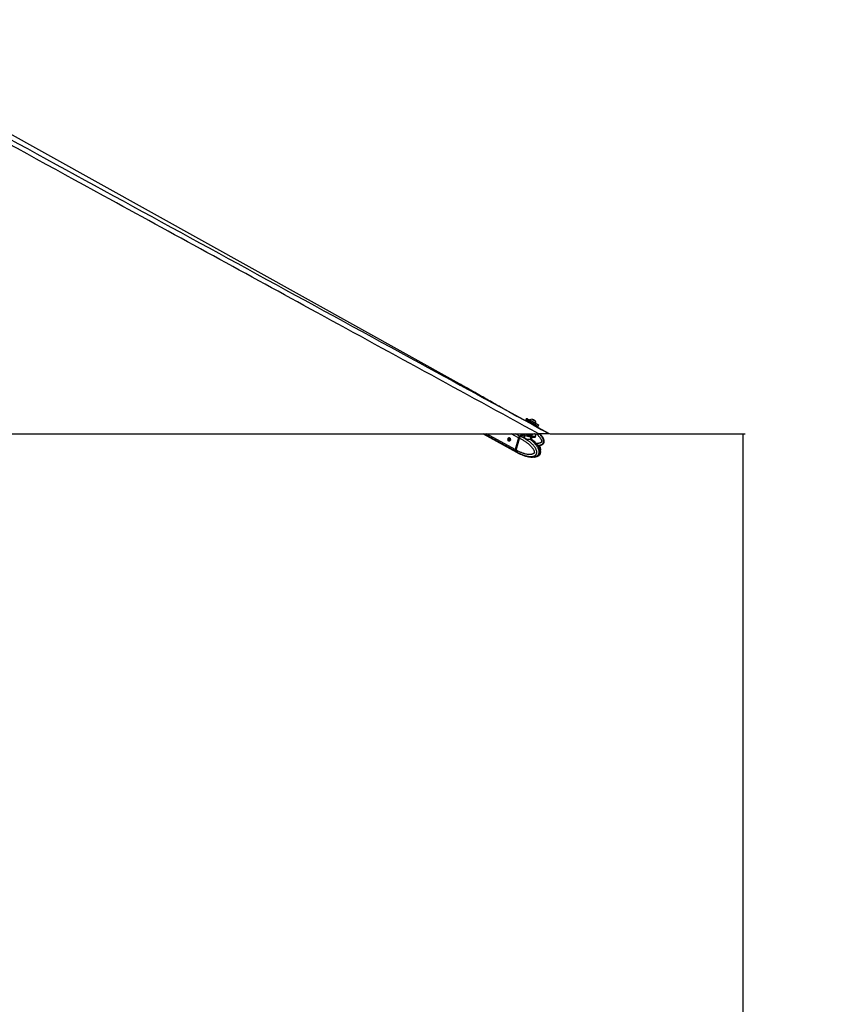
# Model space of a CAD drawing. Header units: millimetres. Extents: x 1508 to 17407, y 390 to 16320.
# Tile 23 of 66: x 7442 to 9647, y 4353 to 7024. Entities that reach past the tile are written whole.
import ezdxf

# ---------------------------------------------------------------- set-up
doc = ezdxf.new("R2010")
doc.units = ezdxf.units.MM
doc.header["$LTSCALE"] = 2
doc.layers.add('COMPONENT_GEOMETRY', color=7, linetype='Continuous')
doc.styles.add('SLDTEXTSTYLE0', font='TXT', dxfattribs={"width": 0.75})
doc.dimstyles.new('SLDDIMSTYLE1', dxfattribs={"dimtxt": 100, "dimasz": 6.604, "dimexe": 0, "dimexo": 0.0625, "dimgap": 25, "dimtad": 0, "dimtih": 1, "dimtoh": 1, "dimdec": 0, "dimrnd": 1e-09, "dimzin": 12, "dimdsep": 46, "dimtxsty": 'SLDTEXTSTYLE0', "dimsah": 1, "dimcen": 0.09, "dimadec": 0, "dimazin": 3, "dimtfac": 1, "dimtdec": 0, "dimtofl": 0, "dimtmove": 0, "dimatfit": 3, "dimfxl": 1, "dimfrac": 2, "dimtolj": 1, "dimtzin": 12, "dimarcsym": 0})

# ---------------------------------------------------------------- blocks, each defined once
blk = doc.blocks.new('_D_5')
at = {"layer": 'COMPONENT_GEOMETRY', "color": 7}
for p, q in [((8881.7, 5900.6), (9410.2, 5900.6)), ((9403.9, 5900.6), (9403.9, 3831.6)), ((9203.8, 3811.3), (9173.3, 3811.3)), ((9173.3, 3811.3), (9173.3, 3652.6)), ((9603.9, 3811.3), (9634.4, 3811.3)), ((9634.4, 3811.3), (9634.4, 3652.6)), ((9173.3, 3652.6), (9203.8, 3652.6)), ((9634.4, 3652.6), (9603.9, 3652.6)), ((9403.9, 1434), (9403.9, 3503)), ((3768.3, 1434), (9410.2, 1434))]:
    blk.add_line(p, q, dxfattribs=at)
for points in [[(9403.9, 5900.6), (9402.8, 5894), (9404.9, 5894)], [(9403.9, 1434), (9404.9, 1440.6), (9402.8, 1440.6)]]:
    blk.add_solid(points, dxfattribs=at)
at = {"layer": 'COMPONENT_GEOMETRY', "color": 7, "char_height": 100, "attachment_point": 1, "style": 'SLDTEXTSTYLE0'}
for s, insert in [('7\'3.92"', (9203.8, 3781.5)), ('2233', (9256.1, 3631.9))]:
    blk.add_mtext(s, dxfattribs=dict(at, insert=insert))

msp = doc.modelspace()

# ---------------------------------------------------------------- linework, layer by layer
at = {"color": 7, "linetype": 'Continuous', "lineweight": 25}
for p, q in [((8635.58, 6035.94), (6877.59, 7013.29)), ((8821.41, 5932.1), (8753.23, 5969.33)), ((8817.4, 5942.1), (8815.73, 5939.02)), ((8822.54, 5934.18), (8821.41, 5932.1)), ((8825.93, 5938.32), (8825.57, 5937.66)), ((8833.79, 5939.45), (8834.04, 5939.32)), ((8836.3, 5938.08), (8833.79, 5939.45)), ((8834.04, 5939.32), (8836.79, 5937.82)), ((8834.04, 5939.31), (8834.04, 5939.32)), ((8839.05, 5936.59), (8836.3, 5938.08)), ((8836.79, 5937.82), (8839.3, 5936.46)), ((8836.79, 5937.82), (8836.79, 5937.82)), ((8839.3, 5936.46), (8839.05, 5936.59)), ((8839.84, 5922.03), (8841, 5924.15)), ((8879.19, 5900.55), (8839.85, 5922.04)), ((8842.24, 5928.6), (8842.27, 5928.58)), ((8842.27, 5928.58), (8842.63, 5929.25)), ((8842.6, 5929.27), (8842.63, 5929.25)), ((8848.77, 5921.07), (8850.44, 5924.14)), ((6310.54, 5900.55), (8850.45, 5900.55)), ((8699.56, 5900.55), (8790.28, 5850.73)), ((8771.22, 5889.39), (8771.44, 5889.65)), ((8795.61, 5889.73), (8786.85, 5857.71)), ((8796.02, 5889.58), (8787.26, 5857.56)), ((8787.41, 5857.41), (8796.17, 5889.42)), ((8789.49, 5856.27), (8798.25, 5888.27)), ((8796.17, 5889.42), (8798.25, 5888.28)), ((8798.25, 5888.28), (8798.25, 5888.27)), ((8801.2, 5892.94), (8799.22, 5894.03)), ((8801.33, 5892.89), (8801.2, 5892.94)), ((8806.55, 5900.53), (8806.51, 5900.55)), ((8811.1, 5896.54), (8808.86, 5897.77)), ((8812.43, 5896.82), (8811.39, 5892.99)), ((8831.27, 5886.07), (8832.69, 5891.28)), ((8833.87, 5899.72), (8833.64, 5900.62)), ((8833.68, 5898.67), (8833.87, 5899.38)), ((8841.75, 5892.96), (8842.65, 5896.22)), ((8789.49, 5856.26), (8787.41, 5857.41)), ((8787.95, 5852.84), (8789.93, 5851.75)), ((8789.49, 5856.27), (8789.49, 5856.26)), ((8789.93, 5851.75), (8790.06, 5851.67)), ((8790.76, 5850.46), (8792.92, 5849.28)), ((8800.63, 5845.52), (8800.05, 5845.67)), ((8800.98, 5845.38), (8805.08, 5843.7)), ((8808.04, 5842.4), (8809.98, 5841.67))]:
    msp.add_line(p, q, dxfattribs=at)
at = {"color": 8, "linetype": 'Continuous', "lineweight": 25}
for p, q in [((8787.42, 5853.13), (8701.07, 5900.55)), ((8786.85, 5857.71), (8708.85, 5900.55)), ((8770.42, 5883.55), (8769.73, 5883.93)), ((8771.93, 5889.38), (8771.44, 5889.65)), ((8795.61, 5889.73), (8775.9, 5900.55)), ((8798.68, 5894.33), (8787.34, 5900.55)), ((8811.1, 5896.54), (8812.19, 5895.92)), ((8828.3, 5885.92), (8829.87, 5891.63))]:
    msp.add_line(p, q, dxfattribs=at)
at = {"color": 7, "linetype": 'Continuous', "lineweight": 25, "flags": 128}
for points in [[(8815.73, 5939.02), (8815.74, 5939.01), (8816.2, 5938.76), (8817.27, 5938.18), (8818.91, 5937.28), (8821.07, 5936.1), (8823.66, 5934.69), (8826.58, 5933.1), (8829.71, 5931.4), (8832.95, 5929.64), (8836.15, 5927.9)], [(8825.83, 5937.54), (8824.17, 5938.44), (8821.75, 5939.75), (8819.81, 5940.8), (8818.4, 5941.56), (8817.6, 5941.99), (8817.42, 5942.09), (8817.87, 5941.84), (8818.94, 5941.25), (8820.59, 5940.35), (8822.74, 5939.17), (8825.33, 5937.77), (8828.25, 5936.18), (8831.38, 5934.47), (8834.62, 5932.71), (8837.82, 5930.97)], [(8825.57, 5937.66), (8825.58, 5937.65), (8826.02, 5937.41), (8827.04, 5936.85), (8828.57, 5936.02), (8830.49, 5934.97), (8832.67, 5933.78), (8834.95, 5932.55), (8837.14, 5931.36), (8839.1, 5930.29), (8840.67, 5929.44), (8841.75, 5928.86), (8842.24, 5928.6)], [(8825.93, 5938.32), (8825.95, 5938.32), (8826.38, 5938.08), (8827.4, 5937.52), (8828.93, 5936.69), (8830.85, 5935.64), (8833.04, 5934.45), (8835.31, 5933.22), (8837.5, 5932.02), (8839.46, 5930.96), (8841.04, 5930.11), (8842.11, 5929.53), (8842.6, 5929.27)], [(8840.7, 5935.69), (8840.52, 5935.8), (8839.73, 5936.23), (8838.45, 5936.92), (8836.88, 5937.77), (8835.27, 5938.65), (8833.84, 5939.43), (8832.83, 5939.97), (8832.39, 5940.21), (8832.57, 5940.11), (8833.36, 5939.68), (8834.64, 5938.98), (8836.2, 5938.13), (8837.82, 5937.25), (8839.25, 5936.48), (8840.26, 5935.93), (8840.7, 5935.69)], [(8836.15, 5927.9), (8839.21, 5926.24), (8842, 5924.73), (8844.41, 5923.42), (8846.36, 5922.36), (8847.76, 5921.6), (8848.57, 5921.17), (8848.77, 5921.07)], [(8837.82, 5930.97), (8840.88, 5929.31), (8843.67, 5927.8), (8846.08, 5926.49), (8848.03, 5925.44), (8849.43, 5924.68), (8850.24, 5924.25), (8850.42, 5924.15), (8849.97, 5924.4), (8848.9, 5924.99), (8847.25, 5925.89), (8845.09, 5927.07), (8842.51, 5928.47), (8842.27, 5928.6)], [(8771.35, 5889.79), (8772.47, 5888.78), (8773.23, 5887.25), (8773.52, 5885.42), (8773.29, 5883.58), (8772.58, 5882), (8771.5, 5880.92), (8770.21, 5880.52), (8768.9, 5880.84), (8767.78, 5881.85), (8767.02, 5883.38), (8766.73, 5885.21), (8766.96, 5887.05), (8767.67, 5888.63), (8768.75, 5889.71), (8770.04, 5890.11), (8771.35, 5889.79)], [(8796.19, 5889.64), (8796.12, 5889.64), (8796.06, 5889.62), (8796.03, 5889.6), (8796.02, 5889.58)], [(8798.93, 5893.79), (8798.92, 5893.87), (8798.92, 5893.95), (8798.94, 5894.01), (8798.97, 5894.05), (8799.02, 5894.07), (8799.07, 5894.08), (8799.14, 5894.06), (8799.22, 5894.03)], [(8812.34, 5900.55), (8814.53, 5899.54), (8817.68, 5898.28), (8821.1, 5897.13), (8824.65, 5896.14), (8828.19, 5895.34), (8831.6, 5894.77), (8834.73, 5894.45), (8837.46, 5894.38), (8839.7, 5894.57), (8841.36, 5895.02), (8842.37, 5895.7), (8842.69, 5896.6), (8842.31, 5897.67), (8841.25, 5898.88), (8839.55, 5900.17), (8838.95, 5900.55)], [(8813.64, 5896.27), (8816.79, 5895.02), (8820.21, 5893.87), (8823.76, 5892.88), (8827.3, 5892.08), (8830.7, 5891.51), (8833.83, 5891.18), (8836.57, 5891.12), (8838.81, 5891.31), (8840.47, 5891.76), (8841.48, 5892.44), (8841.75, 5892.96)], [(8830.21, 5897.75), (8831.94, 5897.81), (8833.12, 5898.11), (8833.67, 5898.65), (8833.68, 5898.67)], [(8830.4, 5898.46), (8832.14, 5898.51), (8833.32, 5898.82), (8833.86, 5899.36), (8833.87, 5899.72)], [(8787.26, 5857.56), (8787.26, 5857.56), (8787.27, 5857.52), (8787.3, 5857.49), (8787.35, 5857.45), (8787.41, 5857.41)], [(8787.42, 5853.13), (8789, 5851.57), (8790.53, 5850.6)]]:
    msp.add_lwpolyline(points, dxfattribs=at)
at = {"color": 8, "linetype": 'Continuous', "lineweight": 25, "flags": 128}
for points in [[(8796.02, 5889.58), (8796.02, 5889.58), (8796.02, 5889.54), (8796.05, 5889.5), (8796.1, 5889.46), (8796.17, 5889.42)], [(8812.34, 5896.47), (8812.25, 5896.48), (8811.1, 5896.54)]]:
    msp.add_lwpolyline(points, dxfattribs=at)
at = {"color": 7, "linetype": 'Continuous', "lineweight": 25}
for centre, radius, start, end in [((8832, 5929.6), 10.63, 88.01802, 124.81559), ((8832, 5929.6), 10.63, 358.13887, 34.93644), ((8803.95, 5887.47), 8.64, 127.57298, 164.86536), ((8808.7, 5882.13), 15.78, 83.58168, 129.39145), ((8811.88, 5879.57), 16.98, 92.60289, 128.36567), ((8821.16, 5916.73), 21.8, 227.34754, 249.80232), ((8832.26, 5929.7), 32.02, 245.81396, 266.33185), ((8832.5, 5930.54), 32.15, 248.86917, 266.26173), ((8829.47, 5885.56), 1.22, 162.7581, 225.12883), ((8791.72, 5855.99), 5.17, 160.46547, 213.53987)]:
    msp.add_arc(centre, radius, start, end, dxfattribs=at)
at = {"color": 8, "linetype": 'Continuous', "lineweight": 25}
msp.add_arc((8797.65, 5857.83), 9.77, 219.06452, 241.08895, dxfattribs=at)
at = {"color": 7, "linetype": 'Continuous', "lineweight": 25}
for centre, major_axis, ratio, start_param, end_param in [((8831.77, 5929.17), (9.23, -5.01), 0.0169734, 3.1422356, 6.2838282), ((8832.25, 5930.04), (8.35, -4.54), 0.0186358, 3.2529712, 6.173594), ((8832.25, 5930.04), (4.83, -2.63), 0.0186358, 3.3585121, 6.2839806), ((8800.35, 5889.47), (2.85, 5.28), 0.6474629, 0.9528635, 1.9154142), ((8799.95, 5889.69), (2.56, 4.75), 0.6462245, 0.9523859, 1.9149366), ((8803.32, 5877.49), (10.33, 19.14), 0.6465662, 0.3442716, 0.9525172), ((8803.32, 5877.49), (10.62, 18.98), 0.6705683, 0.2198541, 0.3544499), ((8791.6, 5857.45), (2.85, 5.28), 0.6474629, 1.9154142, 2.877965), ((8801.15, 5869.57), (10.33, 19.14), 0.6465662, 2.8776187, 3.1367382)]:
    msp.add_ellipse(centre, major_axis=major_axis, ratio=ratio, start_param=start_param, end_param=end_param, dxfattribs=at)
for points, knots in [([(8850.45, 5900.55), (8643.88, 6013.42), (8249.9, 6228.69), (7717.83, 6519.71), (7323.43, 6735.83), (7047.57, 6887.52), (6896.29, 6971.04), (6814.13, 7016.7), (6800.57, 7024.23)], [0, 0, 0, 0, 0.3018727, 0.5757513, 0.7778857, 0.8789531, 0.9800209, 1, 1, 1, 1]), ([(7696.14, 6546.6), (7973.1, 6395.33), (8367.51, 6179.9), (8761.78, 5964.65), (8879.19, 5900.55)], [0, 0, 0, 0, 0.7022056, 1, 1, 1, 1]), ([(8753.22, 5969.33), (8749.75, 5971.29), (8742.35, 5975.48), (8730.96, 5981.95), (8719.12, 5988.69), (8707.28, 5995.43), (8695.44, 6002.18), (8683.58, 6008.92), (8671.69, 6015.67), (8659.75, 6022.41), (8647.76, 6029.15), (8639.63, 6033.69), (8635.58, 6035.94)], [0, 0, 0, 0, 0.0927354, 0.1975893, 0.301429, 0.4042564, 0.5060729, 0.6068795, 0.7066762, 0.8054627, 0.9032379, 1, 1, 1, 1]), ([(8823.9, 5934.58), (8823.8, 5934.63), (8823.59, 5934.71), (8823.24, 5934.7), (8822.92, 5934.59), (8822.7, 5934.41), (8822.59, 5934.26), (8822.55, 5934.19), (8822.54, 5934.18)], [0, 0, 0, 0, 0.2146235, 0.4292464, 0.643886, 0.8585536, 0.9678136, 1, 1, 1, 1]), ([(8841.02, 5924.21), (8841.03, 5924.22), (8841.1, 5924.33), (8841.13, 5924.57), (8841.11, 5924.82), (8841.07, 5924.94), (8841.05, 5924.98)], [0, 0, 0, 0, 0.0387777, 0.4865641, 0.8465389, 1, 1, 1, 1]), ([(8771.36, 5880.75), (8771.02, 5880.95), (8770.35, 5881.36), (8769.74, 5882.5), (8769.64, 5883.46), (8769.74, 5883.96), (8769.75, 5884.04)], [0, 0, 0, 0, 0.3165417, 0.6360791, 0.942993, 1, 1, 1, 1]), ([(8769.75, 5884.04), (8769.84, 5884.46), (8770.03, 5885.3), (8770.39, 5886.69), (8770.72, 5887.88), (8771, 5888.8), (8771.14, 5889.2), (8771.22, 5889.39)], [0, 0, 0, 0, 0.2220762, 0.4457715, 0.6401425, 0.8216515, 1, 1, 1, 1]), ([(8771.77, 5881.22), (8771.65, 5881.26), (8771.2, 5881.43), (8770.67, 5882.12), (8770.39, 5882.94), (8770.41, 5883.43), (8770.42, 5883.55)], [0, 0, 0, 0, 0.13985463, 0.51342883, 0.88209707, 1, 1, 1, 1]), ([(8770.42, 5883.55), (8770.47, 5883.99), (8770.56, 5884.8), (8770.86, 5886.14), (8771.17, 5887.34), (8771.5, 5888.33), (8771.77, 5888.98), (8771.94, 5889.24), (8772, 5889.34)], [0, 0, 0, 0, 0.21136896, 0.38835498, 0.56609204, 0.72731583, 0.89788641, 1, 1, 1, 1]), ([(8798.25, 5888.27), (8799.44, 5887.72), (8801.83, 5886.62), (8805.38, 5884.78), (8808.89, 5882.8), (8812.08, 5880.84), (8814.95, 5878.93), (8817.53, 5877.11), (8820.06, 5875.19), (8822.57, 5873.16), (8825.03, 5871), (8827.45, 5868.69), (8829.81, 5866.24), (8831.82, 5863.9), (8833.5, 5861.71), (8834.88, 5859.71), (8836.17, 5857.57), (8837.19, 5855.53), (8837.92, 5853.64), (8838.3, 5852.23), (8838.46, 5851.08), (8838.49, 5850.33), (8838.43, 5849.68), (8838.3, 5849.18), (8838.09, 5848.68), (8837.79, 5848.19), (8837.38, 5847.69), (8836.89, 5847.23), (8836.14, 5846.65), (8835.15, 5846.07), (8833.92, 5845.54), (8832.56, 5845.1), (8831.06, 5844.75), (8829.43, 5844.5), (8827.79, 5844.36), (8825.62, 5844.3), (8822.94, 5844.41), (8819.33, 5844.83), (8815.29, 5845.6), (8811.3, 5846.65), (8807.77, 5847.78), (8804.69, 5848.9), (8801.63, 5850.14), (8798.07, 5851.73), (8794, 5853.72), (8791, 5855.42), (8789.49, 5856.27)], [0, 0, 0, 0, 0.0368545, 0.073741, 0.11073, 0.1477564, 0.1759166, 0.2040975, 0.2323482, 0.2606261, 0.289271, 0.317958, 0.346814, 0.375754, 0.395317, 0.4149366, 0.434824, 0.4548781, 0.4678878, 0.4811129, 0.4871894, 0.4933842, 0.4974234, 0.5015997, 0.5050335, 0.5101259, 0.5153433, 0.521599, 0.5279164, 0.5408273, 0.5534147, 0.5660823, 0.5820901, 0.5981579, 0.6143587, 0.6305892, 0.6616916, 0.6929015, 0.7368304, 0.7808966, 0.8118553, 0.8428444, 0.8739152, 0.9050098, 0.952468, 1, 1, 1, 1]), ([(8790.06, 5851.67), (8790.06, 5851.67), (8791.58, 5850.77), (8794.65, 5849.05), (8798.8, 5846.97), (8802.5, 5845.29), (8805.71, 5843.96), (8808.95, 5842.76), (8812.69, 5841.53), (8816.15, 5840.59), (8819.31, 5839.9), (8822.05, 5839.42), (8825.16, 5839.03), (8828.1, 5838.89), (8830.5, 5838.94), (8832.37, 5839.09), (8834.23, 5839.36), (8836, 5839.76), (8837.65, 5840.29), (8838.98, 5840.86), (8840.06, 5841.46), (8840.93, 5842.03), (8841.76, 5842.69), (8842.58, 5843.5), (8843.37, 5844.48), (8844.04, 5845.62), (8844.56, 5846.9), (8844.93, 5848.31), (8845.12, 5849.91), (8845.09, 5851.57), (8844.83, 5853.52), (8844.27, 5855.7), (8843.51, 5857.71), (8842.76, 5859.33), (8841.86, 5861.05), (8840.61, 5863.11), (8838.97, 5865.45), (8837.06, 5867.88), (8834.88, 5870.36), (8832.42, 5872.86), (8829.86, 5875.22), (8827.22, 5877.48), (8824.49, 5879.62), (8821.7, 5881.66), (8818.86, 5883.59), (8815.75, 5885.55), (8812.39, 5887.51), (8808.75, 5889.46), (8805.07, 5891.26), (8802.58, 5892.36), (8801.33, 5892.89), (8801.33, 5892.89)], [0, 0, 0, 0, 0.0000008, 0.0422988, 0.0846615, 0.1132065, 0.1417736, 0.1704137, 0.1990819, 0.2400838, 0.2606376, 0.2812093, 0.3109107, 0.340705, 0.356782, 0.3728873, 0.3891042, 0.4053747, 0.4193362, 0.4333767, 0.4417816, 0.450222, 0.4587339, 0.4673616, 0.4771737, 0.4871914, 0.4957872, 0.505917, 0.5163999, 0.5271461, 0.5381556, 0.5547611, 0.5716182, 0.5816067, 0.5916268, 0.6118288, 0.63244, 0.6531318, 0.6793233, 0.7055974, 0.73206, 0.7585665, 0.7855618, 0.8125876, 0.8396956, 0.8668272, 0.9000369, 0.9332811, 0.9666244, 0.9999992, 1, 1, 1, 1]), ([(8798.25, 5888.28), (8798.34, 5888.59), (8798.52, 5889.23), (8798.94, 5890.15), (8799.45, 5891.03), (8800, 5891.78), (8800.57, 5892.41), (8800.97, 5892.76), (8801.18, 5892.93), (8801.2, 5892.94)], [0, 0, 0, 0, 0.17271826, 0.35044783, 0.52316527, 0.70088705, 0.84208616, 0.98597111, 1, 1, 1, 1]), ([(8835.75, 5881.75), (8835.17, 5882.27), (8833.69, 5883.6), (8832.11, 5884.7), (8831.15, 5885.36)], [0, 0, 0, 0, 0.39302087, 1, 1, 1, 1]), ([(8831.41, 5885.31), (8831.41, 5885.31), (8831.44, 5885.28), (8831.35, 5885.35), (8831.19, 5885.7), (8831.27, 5885.97), (8831.31, 5886.07)], [0, 0, 0, 0, 0.0073337, 0.4278692, 0.7805368, 1, 1, 1, 1]), ([(8849.5, 5840.98), (8849.52, 5840.99), (8850.09, 5841.26), (8850.9, 5841.85), (8851.92, 5842.72), (8852.69, 5843.53), (8853.44, 5844.51), (8854.08, 5845.64), (8854.6, 5846.92), (8854.97, 5848.34), (8855.16, 5849.93), (8855.17, 5851.59), (8854.98, 5853.54), (8854.62, 5855.31), (8854.18, 5856.88), (8853.78, 5858.11), (8853.31, 5859.36), (8852.58, 5861.08), (8851.57, 5863.14), (8850.22, 5865.48), (8848.65, 5867.91), (8846.85, 5870.39), (8844.82, 5872.89), (8842.71, 5875.26), (8840.52, 5877.51), (8838.25, 5879.65), (8836.67, 5881.07), (8835.83, 5881.75), (8835.79, 5881.79)], [0, 0, 0, 0, 0.0015767, 0.0457163, 0.0680323, 0.0906518, 0.1163765, 0.1426402, 0.1651763, 0.1917338, 0.2192172, 0.247391, 0.2762547, 0.3197594, 0.3417774, 0.3640057, 0.3901929, 0.4164628, 0.4694271, 0.5234643, 0.5777127, 0.6463798, 0.7152635, 0.7846412, 0.8541343, 0.9249086, 0.9957631, 1, 1, 1, 1]), ([(8849.5, 5840.98), (8849.67, 5841.06), (8850.56, 5841.48), (8851.89, 5842.53), (8853.33, 5843.98), (8854.45, 5845.57), (8855.23, 5847.43), (8855.66, 5849.52), (8855.72, 5851.82), (8855.43, 5854.23), (8854.79, 5856.6), (8853.8, 5859.43), (8852.35, 5862.69), (8850.27, 5866.27), (8847.8, 5869.7), (8844.9, 5873.09), (8841.45, 5876.59), (8838.86, 5879.21), (8837.27, 5880.5), (8837.15, 5880.6)], [0, 0, 0, 0, 0.0122586, 0.0640028, 0.100097, 0.1355684, 0.172421, 0.2118518, 0.2533745, 0.2984985, 0.3458406, 0.3916422, 0.4734354, 0.5574494, 0.6467935, 0.7441624, 0.8534769, 0.9885839, 1, 1, 1, 1]), ([(8854.32, 5900.55), (8854.96, 5899.8), (8856.24, 5898.29), (8858.03, 5895.95), (8859.7, 5893.52), (8861.23, 5891.01), (8862.36, 5888.81), (8863.15, 5886.98), (8863.74, 5885.35), (8864.28, 5883.45), (8864.64, 5881.26), (8864.68, 5879.02), (8864.35, 5876.99), (8863.7, 5875.24), (8862.87, 5873.8), (8861.79, 5872.51), (8860.58, 5871.44), (8859.26, 5870.57), (8857.81, 5869.81), (8856.09, 5869.12), (8854.11, 5868.55), (8851.99, 5868.13), (8850.3, 5867.89), (8849.32, 5867.83), (8849.08, 5867.82)], [0, 0, 0, 0, 0.0650822, 0.1305309, 0.1947941, 0.2592658, 0.3246786, 0.3576191, 0.390651, 0.4390034, 0.4879468, 0.5367183, 0.5863572, 0.6224409, 0.6595761, 0.69566, 0.7326505, 0.7659748, 0.7997072, 0.8407431, 0.8878594, 0.9353513, 0.9836833, 1, 1, 1, 1]), ([(8879.19, 5900.55), (8879.14, 5900.55), (8879.04, 5900.55), (8878.15, 5900.55), (8876.67, 5900.55), (8874.64, 5900.55), (8871.9, 5900.55), (8867.77, 5900.55), (8862.4, 5900.55), (8856.22, 5900.55), (8852.38, 5900.55), (8850.45, 5900.55)], [0, 0, 0, 0, 0.1112531, 0.2223537, 0.3145661, 0.4066477, 0.4996092, 0.5925693, 0.7513863, 0.8755663, 1, 1, 1, 1]), ([(8789.49, 5856.26), (8789.41, 5855.96), (8789.25, 5855.33), (8789.17, 5854.43), (8789.2, 5853.58), (8789.35, 5852.85), (8789.59, 5852.25), (8789.8, 5851.92), (8789.92, 5851.76), (8789.93, 5851.75)], [0, 0, 0, 0, 0.1727117, 0.3504341, 0.523145, 0.7008597, 0.8420721, 0.9859711, 1, 1, 1, 1]), ([(8855.25, 5854.68), (8855.38, 5855.22), (8855.69, 5856.48), (8855.7, 5858.63), (8855.42, 5861.04), (8854.78, 5863.41), (8853.94, 5865.87), (8853.2, 5867.43), (8852.79, 5868.31)], [0, 0, 0, 0, 0.1143797, 0.2690551, 0.4371061, 0.6132848, 0.7840377, 1, 1, 1, 1]), ([(8792.92, 5849.28), (8795.15, 5848.07), (8797.58, 5846.75), (8800.1, 5845.66), (8800.3, 5845.57)], [0, 0, 0, 0, 0.9173163, 1, 1, 1, 1]), ([(8800.05, 5845.67), (8800.02, 5845.69), (8799.96, 5845.72), (8800, 5845.74), (8800.11, 5845.71), (8800.32, 5845.65), (8800.61, 5845.54), (8800.85, 5845.43), (8800.98, 5845.38)], [0, 0, 0, 0, 0.16704147, 0.33880895, 0.50589325, 0.6782451, 0.83650049, 1, 1, 1, 1]), ([(8805.08, 5843.7), (8805.2, 5843.65), (8805.44, 5843.55), (8805.87, 5843.38), (8806.32, 5843.18), (8806.94, 5842.89), (8807.53, 5842.62), (8807.94, 5842.44), (8808.04, 5842.4)], [0, 0, 0, 0, 0.1475869, 0.299498, 0.4470821, 0.5988381, 0.9016983, 1, 1, 1, 1]), ([(8809.97, 5841.65), (8810.52, 5841.46), (8812.01, 5840.94), (8815.1, 5840), (8819.71, 5838.8), (8825.9, 5837.6), (8830.62, 5837.39), (8833.18, 5837.28)], [0, 0, 0, 0, 0.0755397, 0.2033224, 0.4082948, 0.6800085, 1, 1, 1, 1]), ([(8837.03, 5837.52), (8837.54, 5837.55), (8839.44, 5837.64), (8842.38, 5838.25), (8845.47, 5839.15), (8847.67, 5840.03), (8848.84, 5840.63), (8849.33, 5840.88)], [0, 0, 0, 0, 0.12582619, 0.4603473, 0.7065533, 0.8778896, 1, 1, 1, 1])]:
    msp.add_open_spline(points, degree=3, knots=knots, dxfattribs=at)
at = {"color": 8, "linetype": 'Continuous', "lineweight": 25}
for points, knots in [([(6822.84, 7024.23), (6836.6, 7016.69), (6919.94, 6971.03), (7072.5, 6887.51), (7349.85, 6735.82), (7557.62, 6622.29), (7696.14, 6546.6)], [0, 0, 0, 0, 0.0471057, 0.2853275, 0.5235507, 1, 1, 1, 1]), ([(8828.61, 5884.69), (8828.41, 5884.69), (8828, 5884.69), (8827.09, 5884.7), (8826.07, 5884.71), (8824.98, 5884.74), (8823.85, 5884.77), (8822.67, 5884.83), (8821.46, 5884.92), (8820.53, 5885), (8819.59, 5885.11), (8818.65, 5885.25), (8817.73, 5885.42), (8816.85, 5885.62), (8816.02, 5885.85), (8815.21, 5886.12), (8814.47, 5886.42), (8813.58, 5886.86), (8812.81, 5887.35), (8812.15, 5887.89), (8811.57, 5888.46), (8811.1, 5889.08), (8810.75, 5889.73), (8810.54, 5890.23), (8810.4, 5890.75), (8810.32, 5891.26), (8810.31, 5891.78), (8810.37, 5892.29), (8810.51, 5892.79), (8810.73, 5893.26), (8811.03, 5893.68), (8811.36, 5894.02), (8811.62, 5894.19), (8811.74, 5894.27)], [0, 0, 0, 0, 0.0260595, 0.0531829, 0.1083929, 0.1365374, 0.1642629, 0.2206091, 0.2492776, 0.2788193, 0.3085612, 0.3389308, 0.3695188, 0.398479, 0.4276388, 0.4574461, 0.4874867, 0.5140444, 0.5679917, 0.595436, 0.6220381, 0.6759842, 0.7033615, 0.7318515, 0.7605005, 0.7896349, 0.8189335, 0.8501269, 0.8815314, 0.9136342, 0.9459971, 0.9763331, 1, 1, 1, 1]), ([(8811.42, 5892.95), (8811.36, 5892.76), (8811.22, 5892.28), (8811.28, 5891.39), (8811.55, 5890.41), (8812.07, 5889.47), (8812.79, 5888.63), (8813.75, 5887.88), (8814.94, 5887.25), (8816.36, 5886.74), (8817.98, 5886.38), (8819.73, 5886.14), (8821.48, 5886.01), (8823.22, 5885.94), (8824.84, 5885.92), (8826.37, 5885.91), (8827.51, 5885.92), (8828.11, 5885.92), (8828.3, 5885.92)], [0, 0, 0, 0, 0.04265474, 0.10951469, 0.17789041, 0.23950296, 0.30261957, 0.36367952, 0.42656173, 0.49355921, 0.56277946, 0.63218818, 0.703584, 0.76953559, 0.83718481, 0.90211052, 0.96887952, 1, 1, 1, 1]), ([(8828.3, 5885.92), (8828.98, 5885.92), (8830.42, 5885.93), (8831.29, 5885.92), (8831.18, 5886.07), (8831.16, 5886.1)], [0, 0, 0, 0, 0.4081607, 0.8670578, 1, 1, 1, 1]), ([(8831.22, 5885.45), (8831.29, 5885.4), (8831.53, 5885.23), (8831.68, 5885.05), (8831.65, 5884.88), (8831.3, 5884.78), (8830.65, 5884.73), (8829.75, 5884.7), (8828.99, 5884.69), (8828.61, 5884.69)], [0, 0, 0, 0, 0.0659265, 0.2202411, 0.3784674, 0.5408058, 0.7082319, 0.8520921, 1, 1, 1, 1]), ([(8828.61, 5884.69), (8829.67, 5883.8), (8831.92, 5881.9), (8835.24, 5878.77), (8838.03, 5875.88), (8840.2, 5873.42), (8841.79, 5871.48), (8843.33, 5869.47), (8844.8, 5867.36), (8846.2, 5865.17), (8847.5, 5862.87), (8848.49, 5860.83), (8849.21, 5859.12), (8849.77, 5857.58), (8850.32, 5855.76), (8850.77, 5853.63), (8851.01, 5851.42), (8850.96, 5849.36), (8850.66, 5847.54), (8850.21, 5846.01), (8849.57, 5844.59), (8848.82, 5843.38), (8847.97, 5842.34), (8847.02, 5841.41), (8845.88, 5840.51), (8844.55, 5839.69), (8843.1, 5839), (8841.6, 5838.45), (8839.9, 5837.98), (8838, 5837.61), (8835.92, 5837.38), (8834.3, 5837.28), (8833.38, 5837.29), (8833.17, 5837.3)], [0, 0, 0, 0, 0.0658609, 0.1392655, 0.2128376, 0.2499687, 0.2871385, 0.3244552, 0.3618379, 0.3985435, 0.4353681, 0.4727303, 0.4915451, 0.5104121, 0.5380298, 0.5659851, 0.5938422, 0.6221947, 0.6428048, 0.6640155, 0.6846257, 0.7057538, 0.7247878, 0.744055, 0.7674936, 0.7944053, 0.8215315, 0.8491376, 0.8768481, 0.9138805, 0.9510351, 0.9884723, 1, 1, 1, 1]), ([(8844.24, 5900.55), (8844.86, 5899.97), (8846.46, 5898.5), (8848.88, 5895.99), (8851.21, 5893.34), (8853.11, 5890.88), (8854.65, 5888.67), (8856.04, 5886.33), (8857.08, 5884.15), (8857.77, 5882.15), (8858.06, 5880.69), (8858.11, 5879.53), (8858.04, 5878.78), (8857.86, 5878.15), (8857.62, 5877.67), (8857.26, 5877.21), (8856.79, 5876.79), (8856.17, 5876.36), (8855.45, 5875.98), (8854.37, 5875.54), (8852.97, 5875.13), (8851.26, 5874.81), (8849.39, 5874.61), (8847.35, 5874.52), (8845.26, 5874.55), (8843.91, 5874.64), (8843.28, 5874.69)], [0, 0, 0, 0, 0.0599927, 0.1522886, 0.2448528, 0.3074251, 0.3701783, 0.4337881, 0.497931, 0.5395424, 0.581843, 0.6012785, 0.6210926, 0.6340121, 0.64737, 0.6583529, 0.6746408, 0.6913288, 0.7113374, 0.7315438, 0.7728393, 0.8130999, 0.8536172, 0.904818, 0.9562109, 1, 1, 1, 1]), ([(8848.12, 5869.16), (8848.67, 5869.17), (8849.94, 5869.21), (8851.91, 5869.44), (8853.75, 5869.78), (8855.28, 5870.18), (8856.51, 5870.6), (8857.72, 5871.12), (8858.94, 5871.77), (8860.14, 5872.61), (8861.2, 5873.62), (8862.1, 5874.8), (8862.8, 5876.13), (8863.27, 5877.68), (8863.47, 5879.33), (8863.41, 5881.3), (8862.99, 5883.56), (8862.28, 5885.67), (8861.53, 5887.41), (8860.61, 5889.25), (8859.29, 5891.5), (8857.5, 5894.09), (8855.36, 5896.81), (8853.51, 5898.97), (8852.25, 5900.24), (8851.94, 5900.55)], [0, 0, 0, 0, 0.0365916, 0.0841779, 0.1320333, 0.1606807, 0.1894486, 0.2184606, 0.2478671, 0.2813106, 0.3154547, 0.3447528, 0.3792789, 0.4150088, 0.4516362, 0.4891605, 0.5457586, 0.6032143, 0.637259, 0.6714112, 0.7402676, 0.8105188, 0.8810444, 0.9703152, 1, 1, 1, 1]), ([(8850.44, 5867.95), (8850.72, 5867.48), (8851.41, 5866.34), (8852.38, 5864.4), (8853.23, 5862.37), (8853.82, 5860.47), (8854.11, 5859.17), (8854.18, 5858.4), (8854.19, 5858.23)], [0, 0, 0, 0, 0.1670099, 0.4037795, 0.6425338, 0.7974206, 0.954873, 1, 1, 1, 1])]:
    msp.add_open_spline(points, degree=3, knots=knots, dxfattribs=at)

# ---------------------------------------------------------------- dimensions: what is measured, and where the dimension line sits
at = {"layer": 'COMPONENT_GEOMETRY', "color": 7}
dim = msp.add_linear_dim(base=(9403.8607, 1434.0453), p1=(8879.1875, 5900.5549), p2=(3765.7705, 1434.0453), angle=90, dimstyle='SLDDIMSTYLE1', dxfattribs=at)
dim.commit()
dim.dimension.update_dxf_attribs({"geometry": '_D_5', "text_midpoint": (9403.8607, 3667.3001), "dimtype": 160})

doc.saveas('drawing.dxf')
